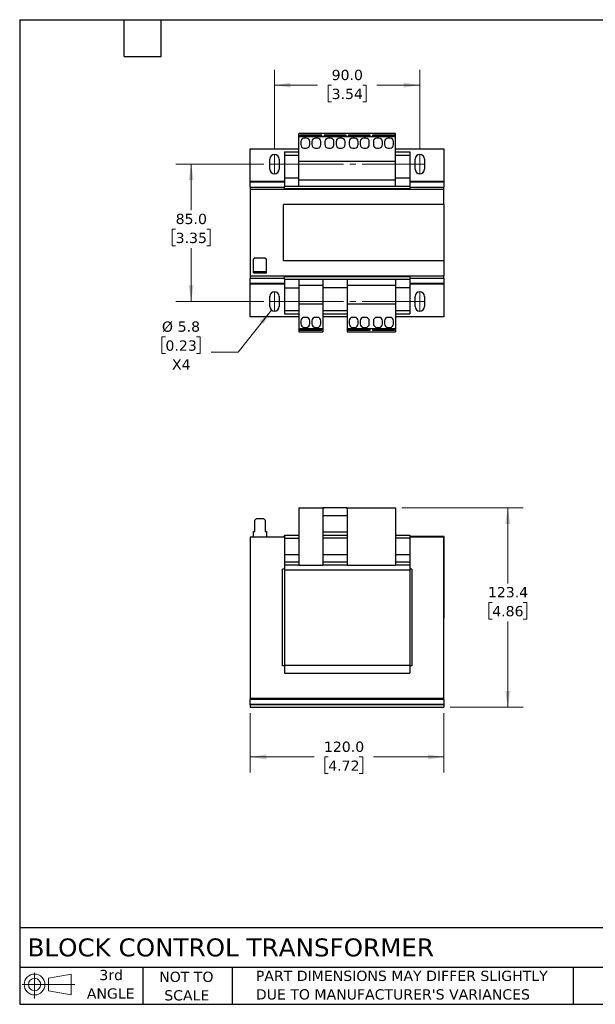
# Model space of a CAD drawing. Header units: millimetres. Extents: x 19 to 819, y 19 to 629.
# Tile 1 of 2: x 19 to 376, y 19 to 629. Entities that reach past the tile are written whole.
import ezdxf

# ---------------------------------------------------------------- set-up
doc = ezdxf.new("R2010")
doc.units = ezdxf.units.MM
doc.header["$LTSCALE"] = 3
doc.linetypes.add('SLD-Center', pattern=[19.05, 15.24, -1.27, 1.27, -1.27])
doc.linetypes.add('SLD-Solid', pattern=[0])
doc.layers.add('TEXT', color=140, linetype='SLD-Solid', lineweight=25)
doc.styles.add('SLDTEXTSTYLE0', font='VERDANA.TTF')
doc.dimstyles.new('SLDDIMSTYLE0', dxfattribs={"dimtxt": 6.474023, "dimasz": 9.906, "dimexe": 0, "dimexo": 0.0625, "dimgap": 1.618506, "dimtad": 0, "dimtih": 1, "dimtoh": 1, "dimrnd": 1e-09, "dimzin": 4, "dimdsep": 46, "dimtxsty": 'SLDTEXTSTYLE0', "dimsah": 1, "dimcen": 0.09, "dimadec": 0, "dimazin": 1, "dimtfac": 1, "dimtofl": 0, "dimtmove": 0, "dimatfit": 3, "dimfxl": 0, "dimfrac": 2, "dimtolj": 1, "dimtzin": 12, "dimarcsym": 0})
doc.dimstyles.new('SLDDIMSTYLE1', dxfattribs={"dimtxt": 6.474023, "dimasz": 9.906, "dimexe": 0, "dimexo": 0.0625, "dimgap": 1.618506, "dimtad": 0, "dimtih": 1, "dimtoh": 1, "dimrnd": 1e-09, "dimzin": 12, "dimdsep": 46, "dimtxsty": 'SLDTEXTSTYLE0', "dimsah": 1, "dimcen": 0.09, "dimadec": 0, "dimazin": 3, "dimtfac": 1, "dimtofl": 0, "dimtmove": 0, "dimatfit": 3, "dimfxl": 0, "dimfrac": 2, "dimtolj": 1, "dimtzin": 12, "dimarcsym": 0})
doc.dimstyles.new('SLDDIMSTYLE4', dxfattribs={"dimtxt": 6.474023, "dimasz": 9.906, "dimexe": 0, "dimexo": 0.0625, "dimgap": 1.618506, "dimtad": 0, "dimtih": 1, "dimtoh": 1, "dimrnd": 1e-09, "dimzin": 12, "dimdsep": 46, "dimtxsty": 'SLDTEXTSTYLE0', "dimsah": 1, "dimcen": 0, "dimadec": 0, "dimazin": 3, "dimtfac": 1, "dimtofl": 0, "dimtmove": 0, "dimatfit": 3, "dimfxl": 0, "dimfrac": 2, "dimtolj": 1, "dimtzin": 12, "dimarcsym": 0})

# ---------------------------------------------------------------- blocks, each defined once
blk = doc.blocks.new('Block11')
at = {"color": 7, "linetype": 'SLD-Solid', "lineweight": 18}
for p, q in [((7.77, 15.93), (7.77, 0)), ((16.44, 12.5), (30.53, 15.1)), ((16.44, 4.79), (16.44, 12.5)), ((30.53, 15.1), (30.53, 2.19)), ((0, 8.65), (32.62, 8.65)), ((16.44, 4.79), (30.53, 2.19))]:
    blk.add_line(p, q, dxfattribs=at)
for radius in [6.45, 3.86]:
    blk.add_circle((7.77, 8.65), radius, dxfattribs=at)
blk = doc.blocks.new('Block12')
at = {"color": 7, "linetype": 'Continuous'}
blk.add_blockref('Block11', (0, 0), dxfattribs=at)
blk = doc.blocks.new('_D')
at = {"color": 7, "linetype": 'SLD-Solid', "lineweight": 0}
for p, q in [((161.93, 199.22), (161.93, 162.66)), ((281.93, 199.22), (281.93, 162.66)), ((161.93, 172.19), (201.46, 172.19)), ((210.23, 172.19), (208.06, 172.19)), ((208.06, 172.19), (208.06, 161.9)), ((229.47, 172.19), (231.64, 172.19)), ((231.64, 172.19), (231.64, 161.9)), ((281.93, 172.19), (238.24, 172.19)), ((208.06, 161.9), (210.23, 161.9)), ((231.64, 161.9), (229.47, 161.9))]:
    blk.add_line(p, q, dxfattribs=at)
at = {"color": 7, "linetype": 'SLD-Solid', "lineweight": 18}
for points in [[(161.93, 172.19), (171.83, 170.66), (171.83, 173.71)], [(281.93, 172.19), (272.02, 173.71), (272.02, 170.66)]]:
    blk.add_solid(points, dxfattribs=at)
at = {"color": 7, "linetype": 'SLD-Solid', "lineweight": 18, "char_height": 6.35, "attachment_point": 1, "style": 'SLDTEXTSTYLE0'}
for s, insert in [('120.0', (207.54, 181.7)), ('4.72', (210.23, 169.96))]:
    blk.add_mtext(s, dxfattribs=dict(at, insert=insert))
blk = doc.blocks.new('_D_1')
at = {"color": 7, "linetype": 'SLD-Solid', "lineweight": 0}
for p, q in [((255.74, 326.4), (330.96, 326.4)), ((321.43, 326.4), (321.43, 279.61)), ((311.81, 267.87), (309.64, 267.87)), ((309.64, 267.87), (309.64, 257.58)), ((331.05, 267.87), (333.22, 267.87)), ((333.22, 267.87), (333.22, 257.58)), ((309.64, 257.58), (311.81, 257.58)), ((321.43, 203.03), (321.43, 256.13)), ((333.22, 257.58), (331.05, 257.58)), ((285.74, 203.03), (330.96, 203.03))]:
    blk.add_line(p, q, dxfattribs=at)
at = {"color": 7, "linetype": 'SLD-Solid', "lineweight": 18}
for points in [[(321.43, 326.4), (319.91, 316.5), (322.95, 316.5)], [(321.43, 203.03), (322.95, 212.94), (319.91, 212.94)]]:
    blk.add_solid(points, dxfattribs=at)
at = {"color": 7, "linetype": 'SLD-Solid', "lineweight": 18, "char_height": 6.35, "attachment_point": 1, "style": 'SLDTEXTSTYLE0'}
for s, insert in [('123.4', (309.12, 277.38)), ('4.86', (311.81, 265.64))]:
    blk.add_mtext(s, dxfattribs=dict(at, insert=insert))
blk = doc.blocks.new('_D_7')
at = {"color": 7, "linetype": 'SLD-Solid', "lineweight": 0}
for p, q in [((176.93, 549.07), (176.93, 597.64)), ((266.93, 549.07), (266.93, 597.64)), ((176.93, 588.11), (203.53, 588.11)), ((212.31, 588.11), (210.13, 588.11)), ((210.13, 588.11), (210.13, 577.82)), ((231.55, 588.11), (233.72, 588.11)), ((233.72, 588.11), (233.72, 577.82)), ((266.93, 588.11), (240.32, 588.11)), ((210.13, 577.82), (212.31, 577.82)), ((233.72, 577.82), (231.55, 577.82))]:
    blk.add_line(p, q, dxfattribs=at)
at = {"color": 7, "linetype": 'SLD-Solid', "lineweight": 18}
for points in [[(176.93, 588.11), (186.83, 586.59), (186.83, 589.64)], [(266.93, 588.11), (257.02, 589.64), (257.02, 586.59)]]:
    blk.add_solid(points, dxfattribs=at)
at = {"color": 7, "linetype": 'SLD-Solid', "lineweight": 18, "char_height": 6.35, "attachment_point": 1, "style": 'SLDTEXTSTYLE0'}
for s, insert in [('90.0', (212.31, 597.63)), ('3.54', (212.31, 585.89))]:
    blk.add_mtext(s, dxfattribs=dict(at, insert=insert))
blk = doc.blocks.new('_D_8')
at = {"color": 7, "linetype": 'SLD-Solid', "lineweight": 0}
for p, q in [((170.22, 539.26), (115.76, 539.26)), ((125.29, 539.26), (125.29, 510.7)), ((115.67, 498.97), (113.49, 498.97)), ((113.49, 498.97), (113.49, 488.68)), ((134.9, 498.97), (137.08, 498.97)), ((137.08, 498.97), (137.08, 488.68)), ((113.49, 488.68), (115.67, 488.68)), ((137.08, 488.68), (134.9, 488.68)), ((125.29, 454.26), (125.29, 487.23)), ((170.22, 454.26), (115.76, 454.26))]:
    blk.add_line(p, q, dxfattribs=at)
at = {"color": 7, "linetype": 'SLD-Solid', "lineweight": 18}
for points in [[(125.29, 539.26), (123.76, 529.36), (126.81, 529.36)], [(125.29, 454.26), (126.81, 464.17), (123.76, 464.17)]]:
    blk.add_solid(points, dxfattribs=at)
at = {"color": 7, "linetype": 'SLD-Solid', "lineweight": 18, "char_height": 6.35, "attachment_point": 1, "style": 'SLDTEXTSTYLE0'}
for s, insert in [('85.0', (115.67, 508.48)), ('3.35', (115.67, 496.74))]:
    blk.add_mtext(s, dxfattribs=dict(at, insert=insert))
blk = doc.blocks.new('_D_9')
at = {"color": 7, "linetype": 'SLD-Solid', "lineweight": 0}
for p, q in [((175.12, 448.89), (154.39, 422.9)), ((109.37, 432.3), (107.2, 432.3)), ((107.2, 432.3), (107.2, 422.01)), ((128.61, 432.3), (130.78, 432.3)), ((130.78, 432.3), (130.78, 422.01)), ((107.2, 422.01), (109.37, 422.01)), ((130.78, 422.01), (128.61, 422.01)), ((154.39, 422.9), (137.72, 422.9))]:
    blk.add_line(p, q, dxfattribs=at)
at = {"color": 7, "linetype": 'SLD-Solid', "lineweight": 18}
blk.add_solid([(175.12, 448.89), (167.75, 442.1), (170.13, 440.2)], dxfattribs=at)
at = {"color": 7, "linetype": 'SLD-Solid', "lineweight": 18, "char_height": 6.35, "attachment_point": 1, "style": 'SLDTEXTSTYLE0'}
for s, insert in [('%%c', (107.18, 441.81)), ('5.8', (116.95, 441.81)), ('0.23', (109.37, 430.07)), ('X4', (113.4, 418.34))]:
    blk.add_mtext(s, dxfattribs=dict(at, insert=insert))

msp = doc.modelspace()

# ---------------------------------------------------------------- linework, layer by layer
for p, q in [((191.926, 556.312), (191.926, 558.112)), ((251.926, 558.112), (191.926, 558.112)), ((191.926, 556.312), (192.626, 556.312)), ((191.926, 540.812), (191.926, 556.312)), ((206.226, 557.112), (192.626, 557.112)), ((192.626, 557.112), (192.626, 556.312)), ((192.626, 557.009), (206.226, 557.009)), ((192.626, 556.312), (206.226, 556.312)), ((196.576, 555.362), (195.376, 555.362)), ((203.476, 555.362), (202.276, 555.362)), ((206.226, 556.312), (206.226, 557.112)), ((206.226, 556.312), (207.626, 556.312)), ((207.626, 557.112), (207.626, 556.312)), ((221.226, 557.112), (207.626, 557.112)), ((207.626, 557.009), (221.226, 557.009)), ((207.626, 556.312), (221.226, 556.312)), ((211.576, 555.362), (210.376, 555.362)), ((218.476, 555.362), (217.276, 555.362)), ((221.226, 556.312), (221.226, 557.112)), ((221.226, 556.312), (222.626, 556.312)), ((236.226, 557.112), (222.626, 557.112)), ((222.626, 557.112), (222.626, 556.312)), ((222.626, 557.009), (236.226, 557.009)), ((222.626, 556.312), (236.226, 556.312)), ((226.576, 555.362), (225.376, 555.362)), ((233.476, 555.362), (232.276, 555.362)), ((236.226, 556.312), (236.226, 557.112)), ((236.226, 556.312), (237.626, 556.312)), ((237.626, 557.112), (237.626, 556.312)), ((251.226, 557.112), (237.626, 557.112)), ((237.626, 557.009), (251.226, 557.009)), ((237.626, 556.312), (251.226, 556.312)), ((241.576, 555.362), (240.376, 555.362)), ((248.476, 555.362), (247.276, 555.362)), ((251.226, 556.312), (251.226, 557.112)), ((251.226, 556.312), (251.926, 556.312)), ((251.926, 556.312), (251.926, 558.112)), ((251.926, 540.812), (251.926, 556.312)), ((161.926, 548.762), (191.926, 548.762)), ((161.926, 528.712), (161.926, 548.762)), ((193.176, 553.162), (193.176, 551.362)), ((195.376, 549.162), (196.576, 549.162)), ((198.776, 551.362), (198.776, 553.162)), ((200.076, 553.162), (200.076, 551.362)), ((202.276, 549.162), (203.476, 549.162)), ((205.676, 551.362), (205.676, 553.162)), ((208.176, 553.162), (208.176, 551.362)), ((210.376, 549.162), (211.576, 549.162)), ((213.776, 551.362), (213.776, 553.162)), ((215.076, 553.162), (215.076, 551.362)), ((217.276, 549.162), (218.476, 549.162)), ((220.676, 551.362), (220.676, 553.162)), ((223.176, 553.162), (223.176, 551.362)), ((225.376, 549.162), (226.576, 549.162)), ((228.776, 551.362), (228.776, 553.162)), ((230.076, 553.162), (230.076, 551.362)), ((232.276, 549.162), (233.476, 549.162)), ((235.676, 551.362), (235.676, 553.162)), ((238.176, 553.162), (238.176, 551.362)), ((240.376, 549.162), (241.576, 549.162)), ((243.776, 551.362), (243.776, 553.162)), ((245.076, 553.162), (245.076, 551.362)), ((247.276, 549.162), (248.476, 549.162)), ((250.676, 551.362), (250.676, 553.162)), ((251.926, 548.762), (281.926, 548.762)), ((281.926, 548.762), (281.926, 528.712)), ((183.076, 546.812), (191.926, 546.812)), ((183.076, 546.812), (183.076, 544.812)), ((183.076, 544.812), (191.926, 544.812)), ((183.076, 544.812), (183.076, 530.812)), ((251.926, 546.812), (260.776, 546.812)), ((251.926, 544.812), (260.776, 544.812)), ((260.776, 546.812), (260.776, 544.812)), ((260.776, 544.812), (260.776, 530.812)), ((174.026, 536.162), (174.026, 542.362)), ((179.826, 542.362), (179.826, 536.162)), ((251.926, 540.812), (191.926, 540.812)), ((191.926, 529.312), (191.926, 540.812)), ((251.926, 529.312), (251.926, 540.812)), ((264.026, 536.162), (264.026, 542.362)), ((269.826, 542.362), (269.826, 536.162)), ((183.076, 530.812), (191.926, 530.812)), ((183.076, 530.812), (183.076, 525.462)), ((251.926, 530.812), (260.776, 530.812)), ((260.776, 530.812), (260.776, 525.462)), ((161.926, 528.005), (161.926, 528.712)), ((161.926, 528.712), (183.076, 528.712)), ((161.926, 525.03), (161.926, 528.005)), ((183.076, 528.005), (161.926, 528.005)), ((161.926, 525.03), (161.926, 523.537)), ((161.926, 525.03), (183.076, 525.03)), ((260.776, 525.462), (183.076, 525.462)), ((183.076, 524.162), (183.076, 525.462)), ((251.926, 529.312), (191.926, 529.312)), ((191.926, 525.662), (191.926, 529.312)), ((191.926, 525.662), (251.926, 525.662)), ((251.926, 525.662), (251.926, 529.312)), ((260.776, 528.712), (281.926, 528.712)), ((281.926, 528.005), (260.776, 528.005)), ((260.776, 525.462), (260.776, 524.162)), ((260.776, 525.03), (281.926, 525.03)), ((281.926, 528.712), (281.926, 528.005)), ((281.926, 528.005), (281.926, 525.03)), ((281.926, 523.537), (281.926, 525.03)), ((281.926, 523.537), (161.926, 523.537)), ((161.926, 523.537), (161.926, 469.987)), ((183.076, 524.162), (260.776, 524.162)), ((183.076, 524.162), (183.076, 523.662)), ((183.076, 523.662), (260.776, 523.662)), ((183.076, 523.662), (183.076, 523.537)), ((260.776, 524.162), (260.776, 523.662)), ((260.776, 523.662), (260.776, 523.537)), ((281.926, 514.262), (281.926, 523.537)), ((281.979, 514.262), (182.479, 514.262)), ((182.479, 479.262), (182.479, 514.262)), ((281.979, 479.262), (281.979, 514.262)), ((164.926, 481.287), (163.926, 480.287)), ((163.926, 472.787), (163.926, 480.287)), ((164.926, 481.287), (170.926, 481.287)), ((170.926, 481.287), (171.926, 480.287)), ((171.926, 472.787), (171.926, 480.287)), ((281.979, 479.262), (182.479, 479.262)), ((281.926, 479.262), (281.926, 469.987)), ((161.926, 469.987), (281.926, 469.987)), ((161.926, 469.987), (161.926, 468.494)), ((163.926, 471.987), (163.926, 472.787)), ((163.926, 472.787), (164.776, 472.787)), ((163.926, 471.987), (164.776, 471.987)), ((164.776, 472.787), (164.776, 471.987)), ((164.776, 472.787), (165.776, 472.787)), ((164.776, 471.987), (165.776, 471.987)), ((165.776, 472.787), (165.776, 471.987)), ((165.776, 472.787), (170.076, 472.787)), ((165.776, 471.987), (170.076, 471.987)), ((170.076, 471.987), (170.076, 472.787)), ((170.076, 472.787), (171.076, 472.787)), ((170.076, 471.987), (171.076, 471.987)), ((171.076, 472.787), (171.076, 471.987)), ((171.076, 472.787), (171.926, 472.787)), ((171.076, 471.987), (171.926, 471.987)), ((171.926, 471.987), (171.926, 472.787)), ((183.076, 469.987), (183.076, 469.862)), ((183.076, 469.862), (260.776, 469.862)), ((183.076, 469.862), (183.076, 469.362)), ((260.776, 469.987), (260.776, 469.862)), ((260.776, 469.862), (260.776, 469.362)), ((281.926, 468.494), (281.926, 469.987)), ((161.926, 465.519), (161.926, 468.494)), ((183.076, 468.494), (161.926, 468.494)), ((161.926, 464.812), (161.926, 465.519)), ((161.926, 465.519), (183.076, 465.519)), ((161.926, 444.762), (161.926, 464.812)), ((183.076, 464.812), (161.926, 464.812)), ((260.776, 469.362), (183.076, 469.362)), ((183.076, 468.062), (183.076, 469.362)), ((183.076, 468.062), (260.776, 468.062)), ((183.076, 468.062), (183.076, 462.712)), ((206.926, 467.862), (191.926, 467.862)), ((191.926, 467.862), (191.926, 464.212)), ((191.926, 464.212), (206.926, 464.212)), ((191.926, 464.212), (191.926, 452.712)), ((206.926, 467.862), (206.926, 464.212)), ((206.926, 464.212), (206.926, 452.712)), ((251.926, 467.862), (221.926, 467.862)), ((221.926, 467.862), (221.926, 464.212)), ((221.926, 464.212), (251.926, 464.212)), ((221.926, 464.212), (221.926, 452.712)), ((251.926, 467.862), (251.926, 464.212)), ((251.926, 464.212), (251.926, 452.712)), ((260.776, 469.362), (260.776, 468.062)), ((281.926, 468.494), (260.776, 468.494)), ((260.776, 468.062), (260.776, 462.712)), ((260.776, 465.519), (281.926, 465.519)), ((281.926, 464.812), (260.776, 464.812)), ((281.926, 468.494), (281.926, 465.519)), ((281.926, 465.519), (281.926, 464.812)), ((281.926, 464.812), (281.926, 444.762)), ((174.026, 451.162), (174.026, 457.362)), ((179.826, 457.362), (179.826, 451.162)), ((183.076, 462.712), (191.926, 462.712)), ((183.076, 462.712), (183.076, 448.512)), ((221.926, 462.712), (206.926, 462.712)), ((260.776, 462.712), (251.926, 462.712)), ((260.776, 462.712), (260.776, 448.512)), ((264.026, 451.162), (264.026, 457.362)), ((269.826, 457.362), (269.826, 451.162)), ((191.926, 452.712), (206.926, 452.712)), ((191.926, 452.712), (191.926, 437.212)), ((206.926, 452.712), (206.926, 437.212)), ((221.926, 452.712), (251.926, 452.712)), ((221.926, 452.712), (221.926, 437.212)), ((251.926, 452.712), (251.926, 437.212)), ((183.076, 448.512), (191.926, 448.512)), ((183.076, 448.512), (183.076, 446.512)), ((183.076, 446.512), (191.926, 446.512)), ((206.926, 448.512), (221.926, 448.512)), ((206.926, 446.512), (221.926, 446.512)), ((251.926, 448.512), (260.776, 448.512)), ((251.926, 446.512), (260.776, 446.512)), ((260.776, 448.512), (260.776, 446.512)), ((191.926, 444.762), (161.926, 444.762)), ((193.176, 442.162), (193.176, 440.362)), ((196.576, 444.362), (195.376, 444.362)), ((198.776, 440.362), (198.776, 442.162)), ((200.076, 442.162), (200.076, 440.362)), ((203.476, 444.362), (202.276, 444.362)), ((205.676, 440.362), (205.676, 442.162)), ((221.926, 444.762), (206.926, 444.762)), ((223.176, 442.162), (223.176, 440.362)), ((226.576, 444.362), (225.376, 444.362)), ((228.776, 440.362), (228.776, 442.162)), ((230.076, 442.162), (230.076, 440.362)), ((233.476, 444.362), (232.276, 444.362)), ((235.676, 440.362), (235.676, 442.162)), ((238.176, 442.162), (238.176, 440.362)), ((241.576, 444.362), (240.376, 444.362)), ((243.776, 440.362), (243.776, 442.162)), ((245.076, 442.162), (245.076, 440.362)), ((248.476, 444.362), (247.276, 444.362)), ((250.676, 440.362), (250.676, 442.162)), ((281.926, 444.762), (251.926, 444.762)), ((192.626, 437.212), (191.926, 437.212)), ((191.926, 437.212), (191.926, 435.412)), ((191.926, 435.412), (206.926, 435.412)), ((192.626, 437.212), (192.626, 436.412)), ((206.226, 437.212), (192.626, 437.212)), ((206.226, 436.515), (192.626, 436.515)), ((192.626, 436.412), (206.226, 436.412)), ((195.376, 438.162), (196.576, 438.162)), ((202.276, 438.162), (203.476, 438.162)), ((206.926, 437.212), (206.226, 437.212)), ((206.226, 436.412), (206.226, 437.212)), ((206.926, 437.212), (206.926, 435.412)), ((222.626, 437.212), (221.926, 437.212)), ((221.926, 437.212), (221.926, 435.412)), ((221.926, 435.412), (251.926, 435.412)), ((222.626, 437.212), (222.626, 436.412)), ((236.226, 437.212), (222.626, 437.212)), ((236.226, 436.515), (222.626, 436.515)), ((222.626, 436.412), (236.226, 436.412)), ((225.376, 438.162), (226.576, 438.162)), ((232.276, 438.162), (233.476, 438.162)), ((237.626, 437.212), (236.226, 437.212)), ((236.226, 436.412), (236.226, 437.212)), ((237.626, 437.212), (237.626, 436.412)), ((251.226, 437.212), (237.626, 437.212)), ((251.226, 436.515), (237.626, 436.515)), ((237.626, 436.412), (251.226, 436.412)), ((240.376, 438.162), (241.576, 438.162)), ((247.276, 438.162), (248.476, 438.162)), ((251.926, 437.212), (251.226, 437.212)), ((251.226, 436.412), (251.226, 437.212)), ((251.926, 437.212), (251.926, 435.412)), ((191.926, 326.405), (206.926, 326.405)), ((191.926, 326.405), (191.926, 291.005)), ((206.926, 326.405), (206.926, 291.005)), ((206.926, 326.405), (207.626, 326.405)), ((221.926, 326.385), (206.926, 326.385)), ((207.626, 326.405), (207.626, 326.385)), ((221.226, 326.405), (207.626, 326.405)), ((221.226, 326.405), (221.926, 326.405)), ((221.226, 326.385), (221.226, 326.405)), ((221.926, 326.405), (221.926, 291.005)), ((221.926, 326.405), (251.926, 326.405)), ((251.926, 326.405), (251.926, 291.005)), ((164.776, 318.836), (165.776, 319.836)), ((164.776, 311.836), (164.776, 318.836)), ((165.776, 319.836), (170.076, 319.836)), ((170.076, 319.836), (171.076, 318.836)), ((171.076, 318.836), (171.076, 311.836)), ((221.926, 321.385), (206.926, 321.385)), ((163.926, 308.536), (163.926, 311.836)), ((163.926, 311.836), (164.776, 311.836)), ((171.076, 311.836), (171.926, 311.836)), ((171.926, 311.836), (171.926, 308.536)), ((206.926, 311.585), (221.926, 311.585)), ((161.926, 308.536), (183.076, 308.536)), ((161.926, 308.536), (161.926, 208.535)), ((183.076, 308.589), (182.479, 308.589)), ((182.479, 308.589), (182.479, 308.536)), ((183.076, 309.585), (191.926, 309.585)), ((183.076, 309.585), (183.076, 307.585)), ((183.076, 307.585), (191.926, 307.585)), ((183.076, 307.585), (183.076, 297.585)), ((206.926, 309.585), (221.926, 309.585)), ((221.926, 307.585), (206.926, 307.585)), ((251.926, 309.585), (260.776, 309.585)), ((260.776, 307.585), (251.926, 307.585)), ((260.776, 309.585), (260.776, 307.585)), ((281.979, 308.589), (260.776, 308.589)), ((260.776, 308.536), (281.926, 308.536)), ((260.776, 307.585), (260.776, 297.585)), ((281.926, 208.535), (281.926, 308.536)), ((281.979, 258.089), (281.979, 308.589)), ((183.076, 297.585), (191.926, 297.585)), ((183.076, 297.585), (183.076, 293.062)), ((183.076, 293.062), (183.076, 291.103)), ((183.076, 293.062), (191.926, 293.062)), ((206.926, 297.585), (221.926, 297.585)), ((206.926, 293.062), (221.926, 293.062)), ((251.926, 297.585), (260.776, 297.585)), ((251.926, 293.062), (260.776, 293.062)), ((260.776, 297.585), (260.776, 293.062)), ((260.776, 293.062), (260.776, 291.103)), ((183.076, 288.535), (181.926, 288.535)), ((181.926, 228.535), (181.926, 288.535)), ((183.076, 291.103), (183.076, 288.085)), ((183.076, 291.103), (191.926, 291.103)), ((183.076, 288.085), (183.076, 228.985)), ((183.076, 288.085), (260.776, 288.085)), ((191.926, 291.005), (206.926, 291.005)), ((206.926, 291.103), (221.926, 291.103)), ((221.926, 291.005), (251.926, 291.005)), ((251.926, 291.103), (260.776, 291.103)), ((260.776, 291.103), (260.776, 288.085)), ((261.926, 288.535), (260.776, 288.535)), ((260.776, 288.085), (260.776, 228.985)), ((261.926, 288.535), (261.926, 228.535)), ((281.926, 258.089), (281.979, 258.089)), ((183.076, 228.535), (181.926, 228.535)), ((183.076, 228.985), (260.776, 228.985)), ((183.076, 228.985), (183.076, 223.985)), ((260.776, 228.985), (260.776, 223.985)), ((261.926, 228.535), (260.776, 228.535)), ((183.076, 223.985), (260.776, 223.985)), ((161.926, 208.535), (161.926, 207.803)), ((161.926, 208.535), (281.926, 208.535)), ((281.926, 207.803), (161.926, 207.803)), ((161.926, 204.828), (161.926, 207.803)), ((281.926, 207.803), (281.926, 208.535)), ((281.926, 207.803), (281.926, 204.828)), ((161.926, 204.828), (281.926, 204.828)), ((161.926, 204.535), (161.926, 204.828)), ((161.926, 204.535), (161.926, 203.035)), ((281.926, 204.535), (161.926, 204.535)), ((161.926, 203.035), (281.926, 203.035)), ((281.926, 204.828), (281.926, 204.535)), ((281.926, 204.535), (281.926, 203.035))]:
    msp.add_line(p, q)
at = {"color": 7, "linetype": 'SLD-Center', "lineweight": 18}
for p, q in [((176.926, 545.262), (176.926, 533.262)), ((266.926, 545.262), (266.926, 533.262)), ((174.026, 539.262), (269.826, 539.262)), ((176.926, 460.262), (176.926, 448.262)), ((266.926, 460.262), (266.926, 448.262)), ((174.026, 454.262), (269.826, 454.262))]:
    msp.add_line(p, q, dxfattribs=at)
for centre, radius, start, end in [((195.376, 553.162), 2.2, 90, 180), ((196.576, 553.162), 2.2, 0, 90), ((202.276, 553.162), 2.2, 90, 180), ((203.476, 553.162), 2.2, 0, 90), ((210.376, 553.162), 2.2, 90, 180), ((211.576, 553.162), 2.2, 0, 90), ((217.276, 553.162), 2.2, 90, 180), ((218.476, 553.162), 2.2, 0, 90), ((225.376, 553.162), 2.2, 90, 180), ((226.576, 553.162), 2.2, 0, 90), ((232.276, 553.162), 2.2, 90, 180), ((233.476, 553.162), 2.2, 0, 90), ((240.376, 553.162), 2.2, 90, 180), ((241.576, 553.162), 2.2, 0, 90), ((247.276, 553.162), 2.2, 90, 180), ((248.476, 553.162), 2.2, 0, 90), ((195.376, 551.362), 2.2, 180, 270), ((196.576, 551.362), 2.2, 270, 0), ((202.276, 551.362), 2.2, 180, 270), ((203.476, 551.362), 2.2, 270, 0), ((210.376, 551.362), 2.2, 180, 270), ((211.576, 551.362), 2.2, 270, 0), ((217.276, 551.362), 2.2, 180, 270), ((218.476, 551.362), 2.2, 270, 0), ((225.376, 551.362), 2.2, 180, 270), ((226.576, 551.362), 2.2, 270, 0), ((232.276, 551.362), 2.2, 180, 270), ((233.476, 551.362), 2.2, 270, 0), ((240.376, 551.362), 2.2, 180, 270), ((241.576, 551.362), 2.2, 270, 0), ((247.276, 551.362), 2.2, 180, 270), ((248.476, 551.362), 2.2, 270, 0), ((176.926, 542.362), 2.9, 0, 180), ((266.926, 542.362), 2.9, 0, 180), ((176.926, 536.162), 2.9, 180, 0), ((266.926, 536.162), 2.9, 180, 0), ((176.926, 457.362), 2.9, 0, 180), ((266.926, 457.362), 2.9, 0, 180), ((176.926, 451.162), 2.9, 180, 0), ((266.926, 451.162), 2.9, 180, 0), ((195.376, 442.162), 2.2, 90, 180), ((195.376, 440.362), 2.2, 180, 270), ((196.576, 442.162), 2.2, 0, 90), ((196.576, 440.362), 2.2, 270, 0), ((202.276, 442.162), 2.2, 90, 180), ((202.276, 440.362), 2.2, 180, 270), ((203.476, 442.162), 2.2, 0, 90), ((203.476, 440.362), 2.2, 270, 0), ((225.376, 442.162), 2.2, 90, 180), ((225.376, 440.362), 2.2, 180, 270), ((226.576, 442.162), 2.2, 0, 90), ((226.576, 440.362), 2.2, 270, 0), ((232.276, 442.162), 2.2, 90, 180), ((232.276, 440.362), 2.2, 180, 270), ((233.476, 442.162), 2.2, 0, 90), ((233.476, 440.362), 2.2, 270, 0), ((240.376, 442.162), 2.2, 90, 180), ((240.376, 440.362), 2.2, 180, 270), ((241.576, 442.162), 2.2, 0, 90), ((241.576, 440.362), 2.2, 270, 0), ((247.276, 442.162), 2.2, 90, 180), ((247.276, 440.362), 2.2, 180, 270), ((248.476, 442.162), 2.2, 0, 90), ((248.476, 440.362), 2.2, 270, 0)]:
    msp.add_arc(centre, radius, start, end)
at = {"layer": 'TEXT'}
for p, q in [((19.05, 628.65), (819.15, 628.65)), ((19.05, 628.65), (19.05, 19.05)), ((83.82, 605.79), (83.82, 628.65)), ((106.68, 605.79), (106.68, 628.65)), ((83.82, 605.79), (106.68, 605.79)), ((819.15, 66.378), (19.05, 66.378)), ((819.15, 41.91), (19.05, 41.91)), ((95.25, 41.91), (95.25, 19.05)), ((150.635, 41.91), (150.635, 19.05)), ((361.939, 41.91), (361.939, 19.05)), ((19.05, 19.05), (819.15, 19.05))]:
    msp.add_line(p, q, dxfattribs=at)

# ---------------------------------------------------------------- block references
msp.add_blockref('Block12', (20.514, 22.662), dxfattribs=at)

# ---------------------------------------------------------------- texts
at = {"layer": 'TEXT', "style": 'SLDTEXTSTYLE0'}
for s, insert, char_height, attachment_point in [('BLOCK CONTROL TRANSFORMER', (23.897, 59.834), 11.1125, 1), ('3rd', (75.74, 40.381), 6.35, 2), ('NOT TO', (122.305, 39.258), 6.35, 2), ('PART DIMENSIONS MAY DIFFER SLIGHTLY ', (165.358, 39.842), 6.35, 1), ('ANGLE', (75.447, 28.915), 6.35, 2), ('SCALE', (122.594, 27.791), 6.35, 2), ("DUE TO MANUFACTURER'S VARIANCES", (165.358, 28.376), 6.35, 1)]:
    msp.add_mtext(s, dxfattribs=dict(at, insert=insert, char_height=char_height, attachment_point=attachment_point))

# ---------------------------------------------------------------- dimensions: what is measured, and where the dimension line sits
at = {"color": 7, "linetype": 'SLD-Solid', "lineweight": 18}
for base, p1, p2, picture, middle in [((266.926, 588.112), (176.926, 545.262), (266.926, 545.262), '_D_7', (221.926, 588.112)), ((281.926, 172.189), (161.926, 203.035), (281.926, 203.035), '_D', (219.85, 172.189))]:
    dim = msp.add_linear_dim(base=base, p1=p1, p2=p2, dimstyle='SLDDIMSTYLE0', dxfattribs=at)
    dim.commit()
    dim.dimension.update_dxf_attribs({"geometry": picture, "text_midpoint": middle, "dimtype": 160})
for base, p1, p2, dimstyle, picture, middle in [((125.285, 454.262), (174.026, 539.262), (174.026, 454.262), 'SLDDIMSTYLE0', '_D_8', (125.285, 498.965)), ((321.43, 326.405), (281.926, 203.035), (251.926, 326.405), 'SLDDIMSTYLE1', '_D_1', (321.43, 267.868))]:
    dim = msp.add_linear_dim(base=base, p1=p1, p2=p2, angle=90, dimstyle=dimstyle, dxfattribs=at)
    dim.commit()
    dim.dimension.update_dxf_attribs({"geometry": picture, "text_midpoint": middle, "dimtype": 160})
dim = msp.add_diameter_dim_2p(p1=(178.734, 453.429), p2=(175.118, 448.895), text='<>\\PX4', dimstyle='SLDDIMSTYLE4', dxfattribs=at)
dim.commit()
dim.dimension.update_dxf_attribs({"geometry": '_D_9', "text_midpoint": (118.989, 426.242), "dimtype": 163})

doc.saveas('drawing.dxf')
